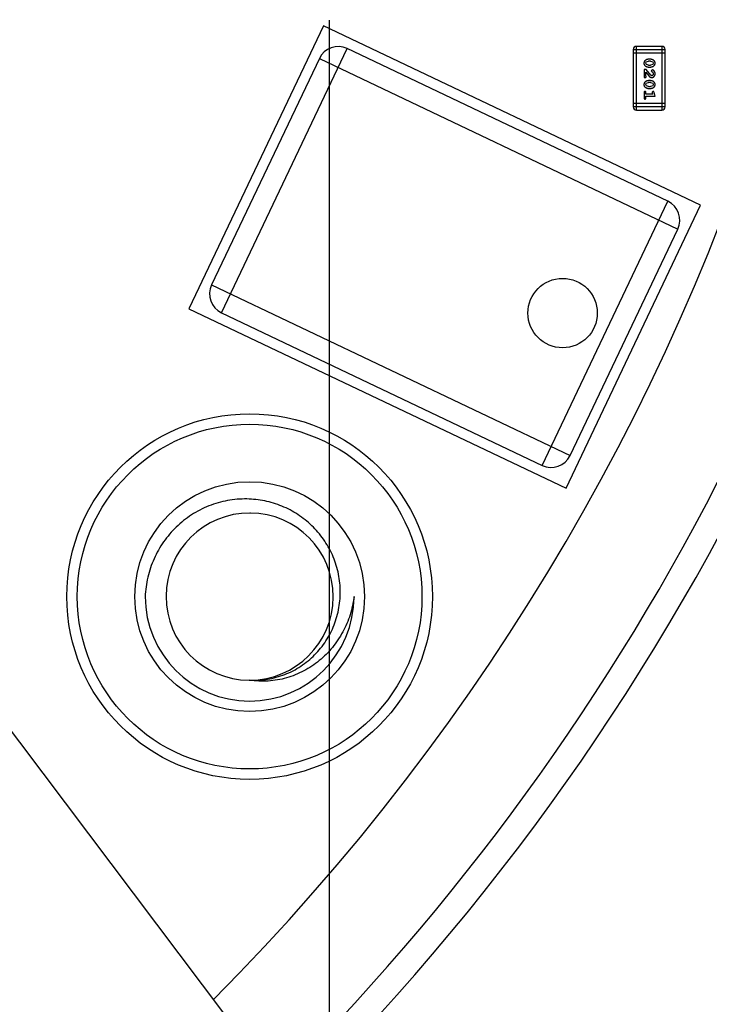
# Model space of a CAD drawing. Header units: inches. Extents: x 398 to 599, y 40 to 151.
# Tile 64 of 100: x 567.3 to 573.9, y 77.52 to 86.95. Entities that reach past the tile are written whole.
import ezdxf

# ---------------------------------------------------------------- set-up
doc = ezdxf.new("R2010")
doc.units = ezdxf.units.IN
doc.header["$LTSCALE"] = 1.21
doc.header["$MEASUREMENT"] = 0
doc.header["$PDMODE"] = 3
doc.header["$PDSIZE"] = 0.3125
doc.layers.get('0').update_dxf_attribs({"linetype": 'CONTINUOUS'})
doc.layers.get('Defpoints').update_dxf_attribs({"linetype": 'CONTINUOUS'})
doc.layers.add('DIM', color=3, linetype='CONTINUOUS')
doc.styles.get("Standard").update_dxf_attribs({"font": 'txt', "width": 0.8})
doc.dimstyles.get("Standard").update_dxf_attribs({"dimtxt": 0.15625, "dimasz": 0.1875, "dimexe": 0.125, "dimexo": 0.0625, "dimgap": 0.09, "dimtad": 0, "dimtih": 1, "dimtoh": 1, "dimzin": 4, "dimdsep": 46, "dimtxsty": 'Standard', "dimblk": '_FILLED', "dimblk1": '_FILLED', "dimblk2": '_FILLED', "dimcen": 0.09, "dimazin": 1, "dimtp": 0.01, "dimtm": 0.01, "dimtfac": 1, "dimtofl": 0, "dimtmove": 0, "dimatfit": 3, "dimldrblk": '_FILLED', "dimfxl": 1, "dimtolj": 1, "dimtzin": 4, "dimarcsym": 0})

# ---------------------------------------------------------------- blocks, each defined once
blk = doc.blocks.new('_FILLED')
at = {"color": 0, "linetype": 'ByBlock'}
blk.add_solid([(0, 0), (-1, 0.1667), (-1, -0.1667)], dxfattribs=at)
blk = doc.blocks.new('*D71')
at = {"layer": 'Defpoints', "color": 0}
for p in [(570.261, 87.005), (553.751, 68.4022), (553.751, 64.8591)]:
    blk.add_point(p, dxfattribs=at)
at = {"layer": 'DIM', "color": 0, "lineweight": -2}
for p, q in [((570.261, 86.9425), (570.261, 64.7341)), ((553.751, 68.3397), (553.751, 64.7341)), ((555.751, 64.8591), (559.2494, 64.8591)), ((568.261, 64.8591), (564.7627, 64.8591))]:
    blk.add_line(p, q, dxfattribs=at)
at = {"layer": 'DIM', "color": 0, "lineweight": -2, "xscale": 2, "yscale": 2, "zscale": 2, "rotation": 180}
blk.add_blockref('_FILLED', (553.751, 64.8591), dxfattribs=at)
at = {"layer": 'DIM', "color": 0, "lineweight": -2, "xscale": 2, "yscale": 2, "zscale": 2}
blk.add_blockref('_FILLED', (570.261, 64.8591), dxfattribs=at)
at = {"layer": 'DIM', "color": 0, "insert": (562.006, 64.8591), "char_height": 2, "attachment_point": 5}
blk.add_mtext('\\A1;16.51', dxfattribs=at)

msp = doc.modelspace()

# ---------------------------------------------------------------- linework, layer by layer
at = {"color": 7, "linetype": 'Continuous'}
for p, q in [((570.2068, 86.8894), (568.9178, 84.1804)), ((573.8188, 85.1708), (570.2068, 86.8894)), ((569.2317, 84.1418), (570.4347, 86.6702)), ((573.5049, 85.2094), (570.4347, 86.6702)), ((573.1739, 86.6615), (573.1739, 86.1129)), ((573.1739, 86.6615), (573.4787, 86.6615)), ((573.1739, 86.6311), (573.4787, 86.6311)), ((573.2043, 86.0824), (573.2043, 86.692)), ((573.4482, 86.692), (573.2043, 86.692)), ((573.4482, 86.692), (573.4482, 86.0824)), ((573.4787, 86.1129), (573.4787, 86.6615)), ((570.1682, 86.5755), (569.137, 84.4084)), ((570.1682, 86.5755), (573.5996, 84.9429)), ((573.2932, 86.531), (573.2985, 86.5432)), ((573.299, 86.5188), (573.2932, 86.531)), ((573.2985, 86.5432), (573.3208, 86.5508)), ((573.3383, 86.5681), (573.3205, 86.5681)), ((573.338, 86.5508), (573.3208, 86.5508)), ((573.338, 86.5508), (573.3598, 86.5436)), ((573.3598, 86.5436), (573.3656, 86.5312)), ((573.3656, 86.5312), (573.3603, 86.5191)), ((573.2775, 86.4706), (573.2775, 86.3935)), ((573.2964, 86.4706), (573.2775, 86.4706)), ((573.2948, 86.4077), (573.2948, 86.4439)), ((573.2948, 86.4439), (573.3218, 86.4103)), ((573.3414, 86.4156), (573.2964, 86.4706)), ((573.3208, 86.5115), (573.299, 86.5188)), ((573.3205, 86.4942), (573.3383, 86.4942)), ((573.3208, 86.5115), (573.338, 86.5115)), ((573.3603, 86.5191), (573.338, 86.5115)), ((573.3536, 86.4675), (573.3451, 86.4586)), ((573.3451, 86.4586), (573.3517, 86.4502)), ((573.3517, 86.4502), (573.3602, 86.4452)), ((573.3602, 86.4452), (573.3656, 86.4303)), ((573.2775, 86.3935), (573.2854, 86.3935)), ((573.2932, 86.3265), (573.2985, 86.3387)), ((573.2979, 86.4022), (573.2948, 86.4077)), ((573.2985, 86.3387), (573.3208, 86.3463)), ((573.3383, 86.3636), (573.3205, 86.3636)), ((573.338, 86.3463), (573.3208, 86.3463)), ((573.338, 86.3463), (573.3598, 86.3391)), ((573.3511, 86.4108), (573.3414, 86.4156)), ((573.3598, 86.3391), (573.3656, 86.3267)), ((573.2775, 86.2504), (573.2775, 86.1984)), ((573.299, 86.3142), (573.2932, 86.3265)), ((573.2948, 86.2331), (573.2948, 86.2504)), ((573.3208, 86.307), (573.299, 86.3142)), ((573.3205, 86.2897), (573.3383, 86.2897)), ((573.3208, 86.307), (573.338, 86.307)), ((573.3603, 86.3146), (573.338, 86.307)), ((573.3638, 86.2614), (573.3546, 86.2535)), ((573.3546, 86.2535), (573.3556, 86.2481)), ((573.3556, 86.2481), (573.3598, 86.2331)), ((573.3656, 86.3267), (573.3603, 86.3146)), ((573.3829, 86.2158), (573.373, 86.2523)), ((573.3598, 86.2331), (573.2948, 86.2331)), ((573.2948, 86.1984), (573.2948, 86.2158)), ((573.2948, 86.2158), (573.3829, 86.2158)), ((573.4787, 86.1434), (573.1739, 86.1434)), ((573.4787, 86.1129), (573.1739, 86.1129)), ((573.2043, 86.0824), (573.4482, 86.0824)), ((572.3019, 82.681), (573.5049, 85.2094)), ((572.5298, 82.4618), (573.8188, 85.1708)), ((572.5684, 82.7757), (573.5996, 84.9429)), ((569.137, 84.4084), (572.5684, 82.7757)), ((568.9178, 84.1804), (572.5298, 82.4618)), ((569.2317, 84.1418), (572.3019, 82.681)), ((569.2638, 77.424), (567.0371, 80.379))]:
    msp.add_line(p, q, dxfattribs=at)
for centre, radius in [((572.4971, 84.1386), 0.3323), ((569.501, 81.425), 1.75), ((569.501, 81.425), 1.65), ((569.501, 81.425), 1.1)]:
    msp.add_circle(centre, radius, dxfattribs=at)
for centre, radius, start, end in [((553.751, 92.925), 23, 281.22586, 258.77532), ((553.751, 92.925), 22.75, 294.44334, 241.13427), ((553.751, 92.925), 21.75, 315.08879, 13.09448), ((570.3488, 86.4896), 0.2, 64.55512, 154.55512), ((573.2043, 86.6615), 0.0305, 90, 180), ((573.4482, 86.6615), 0.0305, 0, 90), ((573.2043, 86.1129), 0.0305, 180, 270), ((573.4482, 86.1129), 0.0305, 270, 0), ((573.419, 85.0288), 0.2, 334.55512, 64.55512), ((569.3176, 84.3224), 0.2, 154.55512, 244.55512), ((572.3878, 82.8616), 0.2, 244.55512, 334.55512), ((569.501, 81.425), 0.8, 89.83111, 269.66475), ((569.501, 81.425), 0.8, 269.9969, 89.49558), ((569.501, 81.4277), 0.7973, 89.49471, 89.83081), ((569.501, 81.425), 1, 180, 0), ((569.501, 81.4197), 0.7946, 269.66274, 269.99997)]:
    msp.add_arc(centre, radius, start, end, dxfattribs=at)
for points, knots in [([(573.3205, 86.5681), (573.3195, 86.5681), (573.3173, 86.5681), (573.3142, 86.5678), (573.311, 86.5673), (573.3079, 86.5666), (573.3049, 86.5657), (573.3019, 86.5646), (573.2989, 86.5633), (573.2961, 86.5619), (573.2933, 86.5603), (573.2908, 86.5587), (573.2885, 86.557), (573.2864, 86.5554), (573.2845, 86.5537), (573.2828, 86.552), (573.2814, 86.5502), (573.2798, 86.5479), (573.2782, 86.5447), (573.2769, 86.5405), (573.2761, 86.5359), (573.276, 86.5327), (573.2759, 86.5311)], [0, 0, 0, 0, 0.049886, 0.09882, 0.148132, 0.19689, 0.246038, 0.295176, 0.345305, 0.395692, 0.445312, 0.491875, 0.535813, 0.577009, 0.616081, 0.652689, 0.687585, 0.720206, 0.785062, 0.85223, 0.923759, 1, 1, 1, 1]), ([(573.2759, 86.5311), (573.276, 86.5297), (573.276, 86.5268), (573.2767, 86.5227), (573.2779, 86.5189), (573.2795, 86.5153), (573.2815, 86.512), (573.284, 86.509), (573.2869, 86.5062), (573.2903, 86.5037), (573.2939, 86.5015), (573.2976, 86.4996), (573.3013, 86.4979), (573.3051, 86.4965), (573.3089, 86.4955), (573.3127, 86.4947), (573.3166, 86.4943), (573.3192, 86.4942), (573.3205, 86.4942)], [0, 0, 0, 0, 0.067217, 0.131051, 0.19272, 0.252824, 0.312745, 0.373449, 0.436041, 0.501494, 0.567761, 0.632087, 0.695096, 0.757109, 0.817993, 0.878657, 0.939311, 1, 1, 1, 1]), ([(573.3829, 86.5313), (573.3829, 86.5328), (573.3828, 86.5356), (573.3821, 86.5397), (573.3809, 86.5435), (573.3794, 86.5471), (573.3773, 86.5504), (573.3748, 86.5534), (573.3718, 86.5562), (573.3684, 86.5587), (573.3648, 86.5609), (573.3612, 86.5628), (573.3575, 86.5645), (573.3537, 86.5658), (573.3499, 86.5669), (573.3461, 86.5676), (573.3422, 86.5681), (573.3396, 86.5681), (573.3383, 86.5681)], [0, 0, 0, 0, 0.06692, 0.130834, 0.19258, 0.252759, 0.312631, 0.373411, 0.436359, 0.501894, 0.568244, 0.632472, 0.69556, 0.757163, 0.818592, 0.878885, 0.939235, 1, 1, 1, 1]), ([(573.3383, 86.4942), (573.3394, 86.4942), (573.3415, 86.4943), (573.3447, 86.4945), (573.3478, 86.4951), (573.3509, 86.4958), (573.354, 86.4967), (573.357, 86.4978), (573.36, 86.4991), (573.3628, 86.5006), (573.3656, 86.5022), (573.3681, 86.5038), (573.3704, 86.5055), (573.3725, 86.5071), (573.3744, 86.5089), (573.376, 86.5106), (573.3775, 86.5123), (573.379, 86.5147), (573.3806, 86.5178), (573.3819, 86.522), (573.3827, 86.5266), (573.3828, 86.5297), (573.3829, 86.5313)], [0, 0, 0, 0, 0.049855, 0.099516, 0.148482, 0.19758, 0.246804, 0.296268, 0.346517, 0.397047, 0.446826, 0.49336, 0.537801, 0.579207, 0.617974, 0.654833, 0.689171, 0.722088, 0.786392, 0.853518, 0.924186, 1, 1, 1, 1]), ([(573.3501, 86.3935), (573.3512, 86.3936), (573.3534, 86.3936), (573.3567, 86.3941), (573.3598, 86.3949), (573.3628, 86.396), (573.3656, 86.3975), (573.3683, 86.3993), (573.3709, 86.4014), (573.3734, 86.4038), (573.3756, 86.4064), (573.3776, 86.4093), (573.3792, 86.4123), (573.3806, 86.4155), (573.3816, 86.419), (573.3824, 86.4225), (573.3828, 86.4263), (573.3829, 86.4289), (573.3829, 86.4302)], [0, 0, 0, 0, 0.060981, 0.120256, 0.178148, 0.236115, 0.293993, 0.352864, 0.413358, 0.476056, 0.539296, 0.602396, 0.665116, 0.728325, 0.792919, 0.859317, 0.928302, 1, 1, 1, 1]), ([(573.3656, 86.4303), (573.3655, 86.4289), (573.3655, 86.4262), (573.3646, 86.4224), (573.3632, 86.419), (573.3613, 86.4161), (573.359, 86.4138), (573.3566, 86.4121), (573.3539, 86.411), (573.352, 86.4109), (573.3511, 86.4108)], [0, 0, 0, 0, 0.156344, 0.299348, 0.4327, 0.561, 0.682299, 0.791883, 0.89611, 1, 1, 1, 1]), ([(573.3829, 86.4302), (573.3828, 86.4319), (573.3827, 86.4352), (573.3819, 86.4402), (573.3804, 86.4449), (573.3784, 86.4494), (573.376, 86.4536), (573.3731, 86.4572), (573.3699, 86.4604), (573.3663, 86.4629), (573.3628, 86.4648), (573.3594, 86.4663), (573.3564, 86.4672), (573.3545, 86.4674), (573.3536, 86.4675)], [0, 0, 0, 0, 0.098286, 0.193983, 0.289056, 0.384352, 0.477435, 0.566197, 0.652355, 0.737986, 0.818188, 0.887401, 0.94802, 1, 1, 1, 1]), ([(573.3205, 86.3636), (573.3195, 86.3636), (573.3173, 86.3636), (573.3142, 86.3633), (573.311, 86.3628), (573.3079, 86.3621), (573.3049, 86.3612), (573.3019, 86.3601), (573.2989, 86.3588), (573.2961, 86.3573), (573.2933, 86.3558), (573.2908, 86.3541), (573.2885, 86.3525), (573.2864, 86.3509), (573.2845, 86.3492), (573.2828, 86.3475), (573.2814, 86.3457), (573.2798, 86.3434), (573.2782, 86.3402), (573.2769, 86.336), (573.2761, 86.3314), (573.276, 86.3282), (573.2759, 86.3266)], [0, 0, 0, 0, 0.049886, 0.09882, 0.148132, 0.19689, 0.246038, 0.295176, 0.345305, 0.395692, 0.445312, 0.491875, 0.535813, 0.577009, 0.616081, 0.652689, 0.687585, 0.720206, 0.785062, 0.85223, 0.923759, 1, 1, 1, 1]), ([(573.2854, 86.3935), (573.2864, 86.3935), (573.2884, 86.3936), (573.2911, 86.394), (573.2934, 86.3947), (573.2951, 86.3958), (573.2964, 86.3971), (573.2973, 86.3986), (573.2979, 86.4003), (573.2979, 86.4015), (573.2979, 86.4022)], [0, 0, 0, 0, 0.1844, 0.34094, 0.473574, 0.586824, 0.690029, 0.789175, 0.890445, 1, 1, 1, 1]), ([(573.3218, 86.4103), (573.3226, 86.4094), (573.3241, 86.4077), (573.3263, 86.4053), (573.3284, 86.4032), (573.3304, 86.4014), (573.3323, 86.3997), (573.334, 86.3984), (573.3357, 86.3973), (573.3377, 86.3962), (573.3403, 86.3951), (573.3435, 86.3942), (573.3468, 86.3936), (573.349, 86.3935), (573.3501, 86.3935)], [0, 0, 0, 0, 0.103002, 0.197728, 0.285279, 0.365235, 0.437224, 0.502446, 0.560545, 0.611446, 0.707576, 0.80349, 0.900532, 1, 1, 1, 1]), ([(573.3829, 86.3268), (573.3829, 86.3283), (573.3828, 86.3311), (573.3821, 86.3352), (573.3809, 86.339), (573.3794, 86.3426), (573.3773, 86.3459), (573.3748, 86.3489), (573.3718, 86.3517), (573.3684, 86.3542), (573.3648, 86.3564), (573.3612, 86.3583), (573.3575, 86.36), (573.3537, 86.3613), (573.3499, 86.3623), (573.3461, 86.3631), (573.3422, 86.3635), (573.3396, 86.3636), (573.3383, 86.3636)], [0, 0, 0, 0, 0.06692, 0.130834, 0.19258, 0.252759, 0.312631, 0.373411, 0.436359, 0.501894, 0.568244, 0.632472, 0.69556, 0.757163, 0.818592, 0.878885, 0.939235, 1, 1, 1, 1]), ([(573.2759, 86.3266), (573.276, 86.3251), (573.276, 86.3223), (573.2767, 86.3182), (573.2779, 86.3144), (573.2795, 86.3108), (573.2815, 86.3075), (573.284, 86.3045), (573.2869, 86.3016), (573.2903, 86.2992), (573.2939, 86.297), (573.2976, 86.295), (573.3013, 86.2934), (573.3051, 86.292), (573.3089, 86.291), (573.3127, 86.2902), (573.3166, 86.2898), (573.3192, 86.2897), (573.3205, 86.2897)], [0, 0, 0, 0, 0.067217, 0.131051, 0.19272, 0.252824, 0.312745, 0.373449, 0.436041, 0.501494, 0.567761, 0.632087, 0.695096, 0.757109, 0.817993, 0.878657, 0.939311, 1, 1, 1, 1]), ([(573.2861, 86.2614), (573.2855, 86.2613), (573.2844, 86.2613), (573.2827, 86.2608), (573.2812, 86.2599), (573.2798, 86.2588), (573.2787, 86.2572), (573.278, 86.2553), (573.2776, 86.2529), (573.2775, 86.2513), (573.2775, 86.2504)], [0, 0, 0, 0, 0.115051, 0.223278, 0.329269, 0.437893, 0.554681, 0.682591, 0.83103, 1, 1, 1, 1]), ([(573.2948, 86.2504), (573.2948, 86.2513), (573.2947, 86.2529), (573.2943, 86.2553), (573.2935, 86.2572), (573.2925, 86.2588), (573.2911, 86.2599), (573.2896, 86.2608), (573.2879, 86.2613), (573.2868, 86.2613), (573.2861, 86.2614)], [0, 0, 0, 0, 0.169102, 0.317658, 0.446239, 0.563118, 0.671828, 0.776546, 0.884858, 1, 1, 1, 1]), ([(573.3383, 86.2897), (573.3394, 86.2897), (573.3415, 86.2897), (573.3447, 86.29), (573.3478, 86.2906), (573.3509, 86.2912), (573.354, 86.2922), (573.357, 86.2933), (573.36, 86.2946), (573.3628, 86.2961), (573.3656, 86.2977), (573.3681, 86.2993), (573.3704, 86.301), (573.3725, 86.3026), (573.3744, 86.3043), (573.376, 86.306), (573.3775, 86.3078), (573.379, 86.3101), (573.3806, 86.3133), (573.3819, 86.3175), (573.3827, 86.322), (573.3828, 86.3252), (573.3829, 86.3268)], [0, 0, 0, 0, 0.049855, 0.099516, 0.148482, 0.19758, 0.246804, 0.296268, 0.346517, 0.397047, 0.446826, 0.49336, 0.537801, 0.579207, 0.617974, 0.654833, 0.689171, 0.722088, 0.786392, 0.853518, 0.924186, 1, 1, 1, 1]), ([(573.373, 86.2523), (573.3728, 86.2532), (573.3723, 86.2547), (573.3714, 86.2568), (573.3705, 86.2584), (573.3695, 86.2596), (573.3683, 86.2604), (573.367, 86.261), (573.3655, 86.2613), (573.3644, 86.2614), (573.3638, 86.2614)], [0, 0, 0, 0, 0.187321, 0.344927, 0.475328, 0.579604, 0.674244, 0.773631, 0.882025, 1, 1, 1, 1]), ([(573.2775, 86.1984), (573.2775, 86.1975), (573.2776, 86.1959), (573.278, 86.1935), (573.2787, 86.1916), (573.2798, 86.19), (573.2812, 86.1889), (573.2827, 86.188), (573.2844, 86.1875), (573.2855, 86.1875), (573.2861, 86.1874)], [0, 0, 0, 0, 0.169012, 0.317488, 0.445429, 0.560977, 0.67065, 0.776666, 0.88492, 1, 1, 1, 1]), ([(573.2861, 86.1874), (573.2868, 86.1875), (573.2879, 86.1875), (573.2896, 86.188), (573.2911, 86.1889), (573.2924, 86.19), (573.2935, 86.1916), (573.2943, 86.1935), (573.2947, 86.1959), (573.2948, 86.1975), (573.2948, 86.1984)], [0, 0, 0, 0, 0.11517, 0.223509, 0.328254, 0.438012, 0.553651, 0.682263, 0.830856, 1, 1, 1, 1]), ([(569.4746, 82.3592), (569.4125, 82.3602), (569.2877, 82.3499), (569.1075, 82.2979), (568.9409, 82.2117), (568.7942, 82.0949), (568.6725, 81.9521), (568.5803, 81.7888), (568.5206, 81.6111), (568.5037, 81.4871), (568.501, 81.425)], [0, 0, 0, 0, 0.124983, 0.249971, 0.374964, 0.499962, 0.624965, 0.749974, 0.874981, 1, 1, 1, 1]), ([(569.501, 80.625), (569.5582, 80.622), (569.6735, 80.6283), (569.8402, 80.674), (569.9938, 80.7536), (570.1276, 80.8632), (570.2361, 80.9978), (570.3151, 81.1516), (570.3616, 81.3182), (570.3741, 81.4906), (570.3525, 81.6621), (570.2978, 81.8261), (570.2126, 81.9764), (570.1001, 82.1077), (569.9648, 82.2152), (569.8118, 82.2954), (569.6465, 82.3456), (569.5319, 82.3582), (569.4746, 82.3592)], [0, 0, 0, 0, 0.062477, 0.124953, 0.187436, 0.249923, 0.312413, 0.374906, 0.437403, 0.499902, 0.562405, 0.624911, 0.687419, 0.74993, 0.812444, 0.87496, 0.937479, 1, 1, 1, 1]), ([(570.501, 81.425), (570.4935, 81.366), (570.4678, 81.249), (570.3977, 81.0838), (570.2979, 80.9347), (570.1712, 80.8076), (570.022, 80.7081), (569.8557, 80.6411), (569.6791, 80.6103), (569.5595, 80.6157), (569.501, 80.625)], [0, 0, 0, 0, 0.125241, 0.250421, 0.375547, 0.500603, 0.625586, 0.750487, 0.87529, 1, 1, 1, 1])]:
    msp.add_open_spline(points, degree=3, knots=knots, dxfattribs=at)

# ---------------------------------------------------------------- dimensions: what is measured, and where the dimension line sits
at = {"layer": 'DIM'}
dim = msp.add_linear_dim(base=(553.751, 64.8591), p1=(570.261, 87.005), p2=(553.751, 68.4022), dimstyle='Standard', override={"dimtxt": 2, "dimasz": 2, "dimtih": 0, "dimtoh": 0, "dimzin": 0, "dimcen": 0.198, "dimadec": 0, "dimazin": 0, "dimtp": 0, "dimtm": 0, "dimtdec": 4, "dimtzin": 0}, dxfattribs=at)
dim.commit()
dim.dimension.update_dxf_attribs({"geometry": '*D71', "text_midpoint": (562.006, 64.8591)})

doc.saveas('drawing.dxf')
